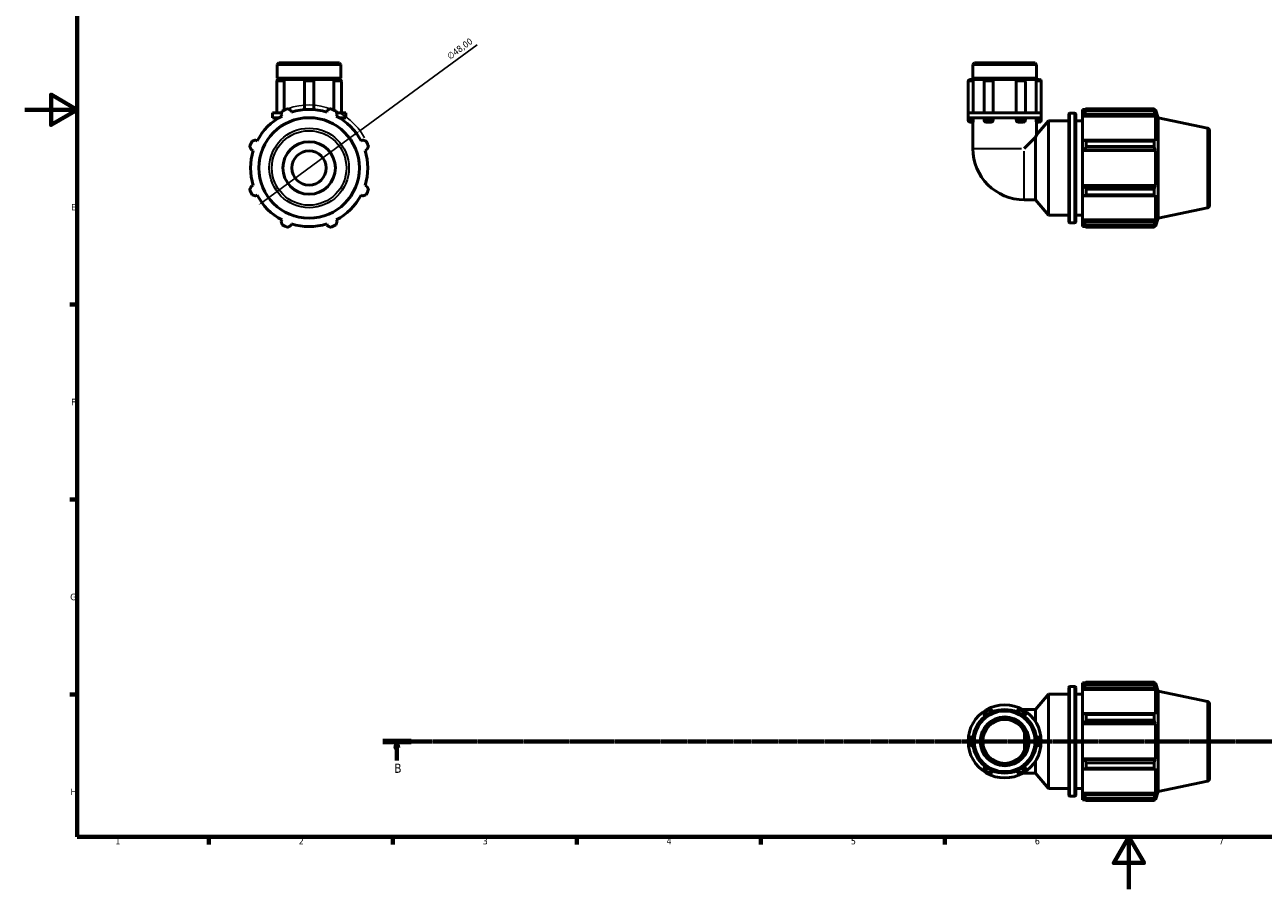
# Model space of a CAD drawing. Header units: millimetres. Extents: x 0 to 931, y 0 to 899.
# Tile 1 of 5: x 0 to 472, y 0 to 329. Entities that reach past the tile are written whole.
import ezdxf

# ---------------------------------------------------------------- set-up
doc = ezdxf.new("R2010")
doc.units = ezdxf.units.MM
doc.linetypes.add('CHAIN', pattern=[0.7087, 0.4724, -0.0591, 0.1181, -0.0591])
for name, color, linetype, lineweight in [('Border (ISO)', 7, 'Continuous', 70), ('Dimension (ISO)', 7, 'Continuous', 25), ('Section Line (ISO)', 7, 'CHAIN', 70), ('Visible (ISO)', 7, 'Continuous', 50), ('Visible Narrow (ISO)', 7, 'Continuous', 35)]:
    doc.layers.add(name, color=color, linetype=linetype, lineweight=lineweight)
doc.styles.add('Label Text (ISO)', font='tahoma.ttf')
doc.styles.add('Note Text (ISO)', font='tahoma.ttf')
doc.dimstyles.new('Default (ISO)', dxfattribs={"dimtxt": 2.5, "dimasz": 2.5, "dimexe": 3.175, "dimexo": 0, "dimgap": 0.762, "dimtad": 1, "dimrnd": 1e-08, "dimzin": 0, "dimtxsty": 'Note Text (ISO)', "dimcen": 0.09, "dimdle": 10, "dimclrd": 256, "dimclre": 256, "dimclrt": 232, "dimazin": 0, "dimtfac": 1.40208, "dimtmove": 0, "dimatfit": 3, "dimfxl": 1, "dimtolj": 1, "dimtzin": 0, "dimlwd": -1, "dimlwe": -1, "dimarcsym": 0})

# ---------------------------------------------------------------- blocks, each defined once
blk = doc.blocks.new('Borders Default Border')
at = {"layer": 'Border (ISO)'}
for p, q in [((20, 222.75), (17.1, 222.75)), ((20, 148.5), (17.1, 148.5)), ((20, 74.25), (17.1, 74.25)), ((70.08, 20), (70.08, 17.1)), ((140.17, 20), (140.17, 17.1)), ((210.25, 20), (210.25, 17.1)), ((280.33, 20), (280.33, 17.1)), ((350.42, 20), (350.42, 17.1))]:
    blk.add_line(p, q, dxfattribs=at)
at = {"layer": 'Border (ISO)', "flags": 128}
for points in [[(20, 20), (20, 574), (821, 574), (821, 20), (20, 20)], [(0, 297), (20, 297), (10, 302.77), (10, 291.23), (20, 297)], [(420.5, 0), (420.5, 20), (414.73, 10), (426.27, 10), (420.5, 20)]]:
    blk.add_lwpolyline(points, dxfattribs=at)
at = {"layer": 'Border (ISO)', "color": 232, "true_color": 0xca0064, "char_height": 2.5, "attachment_point": 7, "style": 'Note Text (ISO)'}
for s, insert in [('E', (17.64, 258.63)), ('F', (17.7, 184.38)), ('G', (17.31, 110.08)), ('H', (17.44, 35.88)), ('1', (34.48, 17.1)), ('2', (104.37, 17.1)), ('3', (174.43, 17.05)), ('4', (244.42, 17.1)), ('5', (314.64, 17.05)), ('6', (384.66, 17.05)), ('7', (454.77, 17.1))]:
    blk.add_mtext(s, dxfattribs=dict(at, insert=insert))
blk = doc.blocks.new('2dTransSection0')
at = {"layer": 'Section Line (ISO)', "linetype": 'CHAIN'}
blk.add_line((136.33, 56.35), (769.15, 56.35), dxfattribs=at)
at = {"layer": 'Section Line (ISO)', "linetype": 'Continuous', "lineweight": 140}
blk.add_line((136.33, 56.35), (147.1, 56.35), dxfattribs=at)
at = {"layer": 'Section Line (ISO)', "linetype": 'Continuous'}
for p, q in [((141.71, 56.35), (141.21, 53.85)), ((141.21, 53.85), (142.21, 53.85)), ((141.71, 53.85), (141.71, 56.35)), ((142.21, 53.85), (141.71, 56.35)), ((141.71, 49), (141.71, 53.85))]:
    blk.add_line(p, q, dxfattribs=at)
at = {"layer": 'Section Line (ISO)', "linetype": 'Continuous', "flags": 128}
blk.add_lwpolyline([(142.21, 53.85), (141.71, 56.35), (141.21, 53.85), (142.21, 53.85)], dxfattribs=at)
at = {"layer": 'Section Line (ISO)'}
blk.add_solid([(142.21, 53.85), (141.71, 56.35), (141.21, 53.85), (142.21, 53.85)], dxfattribs=at)
at = {"layer": 'Section Line (ISO)', "insert": (140.65, 44.35), "char_height": 3.5, "attachment_point": 7, "style": 'Label Text (ISO)'}
blk.add_mtext('B', dxfattribs=at)
blk = doc.blocks.new('*D13')
at = {"layer": 'Defpoints', "color": 0, "transparency": 16777216}
for p in [(127.63, 289), (88.93, 260.61)]:
    blk.add_point(p, dxfattribs=at)
at = {"layer": 'Dimension (ISO)', "transparency": 16777216}
for p, q in [((127.63, 289), (172.32, 321.78)), ((90.95, 262.09), (125.62, 287.52))]:
    blk.add_line(p, q, dxfattribs=at)
blk.add_arc((108.28, 274.81), 24, 28.6804, 109.792, dxfattribs=at)
for points in [[(125.37, 287.86), (125.86, 287.19), (127.63, 289)], [(90.7, 262.43), (91.19, 261.76), (88.93, 260.61)]]:
    blk.add_solid(points, dxfattribs=at)
at = {"layer": 'Dimension (ISO)', "color": 232, "true_color": 0xca0064, "transparency": 16777216, "insert": (160.5, 318.04), "char_height": 2.5, "attachment_point": 1, "rotation": 36.2602, "style": 'Note Text (ISO)'}
blk.add_mtext('\\A1;∅48,00', dxfattribs=at)

msp = doc.modelspace()

# ---------------------------------------------------------------- linework, layer by layer
at = {"layer": 'Visible (ISO)'}
for p, q in [((96.73, 314.808), (96.171, 314.249)), ((96.171, 308.975), (96.171, 314.249)), ((120.392, 314.249), (96.171, 314.249)), ((96.73, 314.808), (119.833, 314.808)), ((119.833, 314.808), (120.392, 314.249)), ((120.392, 308.975), (120.392, 314.249)), ((361.619, 314.808), (361.06, 314.249)), ((361.06, 308.975), (361.06, 314.249)), ((385.28, 314.249), (361.06, 314.249)), ((361.619, 314.808), (384.721, 314.808)), ((384.721, 314.808), (385.28, 314.249)), ((385.28, 308.975), (385.28, 314.249)), ((95.977, 307.748), (95.977, 295.808)), ((120.392, 308.975), (96.171, 308.975)), ((96.671, 308.475), (96.171, 308.975)), ((96.171, 308.475), (96.704, 308.475)), ((96.171, 308.242), (96.171, 308.475)), ((96.704, 308.475), (98.381, 308.475)), ((98.381, 308.475), (107.191, 308.475)), ((98.817, 307.748), (98.817, 296.863)), ((106.465, 307.748), (106.465, 297.054)), ((107.191, 308.475), (109.371, 308.475)), ((109.371, 308.475), (118.182, 308.475)), ((110.098, 307.748), (110.098, 297.054)), ((117.745, 296.863), (117.745, 307.748)), ((118.182, 308.475), (119.859, 308.475)), ((119.859, 308.475), (120.392, 308.475)), ((119.892, 308.475), (120.392, 308.975)), ((120.392, 308.242), (120.392, 308.475)), ((120.586, 307.748), (120.586, 295.808)), ((359.243, 307.748), (359.243, 295.808)), ((359.97, 308.475), (361.109, 308.475)), ((385.28, 308.975), (361.06, 308.975)), ((361.56, 308.475), (361.06, 308.975)), ((361.109, 308.475), (366.025, 308.475)), ((361.196, 307.748), (361.196, 295.808)), ((365.298, 307.748), (365.298, 295.808)), ((366.025, 308.475), (368.082, 308.475)), ((368.082, 308.475), (378.257, 308.475)), ((368.752, 307.748), (368.752, 295.808)), ((377.588, 295.808), (377.588, 307.748)), ((378.257, 308.475), (380.315, 308.475)), ((380.315, 308.475), (385.231, 308.475)), ((381.041, 307.748), (381.041, 295.808)), ((384.78, 308.475), (385.28, 308.975)), ((385.144, 295.808), (385.144, 307.748)), ((385.231, 308.475), (386.37, 308.475)), ((387.096, 307.748), (387.096, 295.808)), ((402.81, 297.128), (402.81, 296.324)), ((402.81, 297.128), (403.831, 297.128)), ((404.25, 297.39), (404.25, 296.523)), ((404.25, 297.39), (430.092, 297.39)), ((430.092, 296.523), (430.092, 297.39)), ((430.228, 297.128), (430.638, 297.128)), ((430.638, 296.095), (430.638, 297.128)), ((431.67, 293.953), (430.638, 297.128)), ((96.221, 295.808), (94.355, 295.808)), ((94.355, 293.908), (94.355, 295.808)), ((96.221, 293.908), (94.355, 293.908)), ((95.977, 293.908), (95.977, 293.43)), ((97.827, 295.808), (96.221, 295.808)), ((96.733, 293.908), (96.221, 293.908)), ((97.643, 295.245), (97.975, 294.606)), ((101.57, 296.095), (101.353, 296.782)), ((115.21, 296.782), (114.993, 296.095)), ((118.588, 294.606), (118.92, 295.245)), ((120.342, 295.808), (118.736, 295.808)), ((120.342, 293.908), (119.83, 293.908)), ((122.208, 295.808), (120.342, 295.808)), ((122.208, 293.908), (120.342, 293.908)), ((120.586, 293.908), (120.586, 293.43)), ((122.208, 293.908), (122.208, 295.808)), ((366.206, 295.808), (359.243, 295.808)), ((359.243, 293.908), (359.243, 295.808)), ((359.243, 293.908), (359.243, 293.051)), ((366.206, 293.908), (359.243, 293.908)), ((361.196, 293.908), (361.196, 293.051)), ((365.298, 293.908), (365.298, 293.051)), ((380.133, 295.808), (366.206, 295.808)), ((380.133, 293.908), (366.206, 293.908)), ((368.752, 293.908), (368.752, 293.051)), ((377.588, 293.051), (377.588, 293.908)), ((387.096, 295.808), (380.133, 295.808)), ((387.096, 293.908), (380.133, 293.908)), ((381.041, 293.908), (381.041, 293.051)), ((385.144, 293.051), (385.144, 293.908)), ((385.28, 287.41), (389.81, 292.808)), ((387.096, 293.908), (387.096, 295.808)), ((387.096, 293.908), (387.096, 293.051)), ((389.81, 256.808), (389.81, 292.808)), ((389.81, 292.808), (397.61, 292.808)), ((397.61, 254.328), (397.61, 295.288)), ((398.01, 295.688), (399.81, 295.688)), ((400.21, 295.288), (400.21, 254.328)), ((400.21, 292.808), (402.81, 292.808)), ((403.29, 296.782), (402.81, 296.324)), ((402.81, 294.819), (402.81, 296.324)), ((402.81, 294.819), (403.29, 295.245)), ((402.81, 294.606), (402.81, 294.819)), ((402.81, 294.606), (402.81, 285.225)), ((402.81, 294.606), (430.638, 294.606)), ((403.29, 295.245), (430.404, 295.245)), ((430.092, 296.523), (404.25, 296.523)), ((430.638, 296.095), (430.404, 296.782)), ((430.404, 295.245), (430.638, 294.606)), ((430.638, 285.114), (430.638, 294.606)), ((431.67, 255.663), (431.67, 293.953)), ((450.378, 289.976), (431.67, 293.953)), ((361.109, 292.325), (359.97, 292.325)), ((361.06, 292.325), (361.06, 282.26)), ((368.082, 292.325), (366.025, 292.325)), ((380.315, 292.325), (378.257, 292.325)), ((386.37, 292.325), (385.231, 292.325)), ((385.28, 292.325), (385.28, 287.41)), ((451.17, 288.998), (451.17, 260.618)), ((88.483, 285.114), (87.845, 285.447)), ((128.718, 285.447), (128.079, 285.114)), ((384.868, 286.506), (380.622, 282.26)), ((384.868, 262.698), (384.868, 286.506)), ((403.29, 285.447), (402.81, 285.225)), ((402.81, 281.592), (402.81, 285.225)), ((430.404, 285.447), (403.29, 285.447)), ((404.25, 285.03), (404.25, 282.935)), ((404.25, 285.03), (430.092, 285.03)), ((430.092, 282.935), (430.092, 285.03)), ((430.638, 285.114), (430.404, 285.447)), ((86.308, 281.736), (86.994, 281.52)), ((129.568, 281.52), (130.255, 281.736)), ((402.81, 281.592), (403.29, 281.736)), ((402.81, 281.52), (402.81, 281.592)), ((402.81, 281.52), (402.81, 268.096)), ((402.81, 281.52), (430.638, 281.52)), ((403.29, 281.736), (430.404, 281.736)), ((430.092, 282.935), (404.25, 282.935)), ((430.404, 281.736), (430.638, 281.52)), ((430.638, 268.096), (430.638, 281.52)), ((86.994, 268.096), (86.308, 267.88)), ((87.845, 264.169), (88.483, 264.502)), ((128.079, 264.502), (128.718, 264.169)), ((130.255, 267.88), (129.568, 268.096)), ((402.81, 268.024), (402.81, 268.096)), ((402.81, 268.096), (430.638, 268.096)), ((403.29, 267.88), (402.81, 268.024)), ((402.81, 264.391), (402.81, 268.024)), ((402.81, 264.391), (403.29, 264.169)), ((402.81, 264.391), (402.81, 255.01)), ((430.404, 267.88), (403.29, 267.88)), ((403.29, 264.169), (430.404, 264.169)), ((404.25, 266.682), (404.25, 264.586)), ((404.25, 266.682), (430.092, 266.682)), ((430.092, 264.586), (404.25, 264.586)), ((430.092, 264.586), (430.092, 266.682)), ((430.638, 268.096), (430.404, 267.88)), ((430.404, 264.169), (430.638, 264.502)), ((430.638, 255.01), (430.638, 264.502)), ((380.622, 262.698), (384.868, 262.698)), ((384.868, 262.698), (389.81, 256.808)), ((450.378, 259.64), (431.67, 255.663)), ((97.975, 255.01), (97.643, 254.371)), ((118.92, 254.371), (118.588, 255.01)), ((389.81, 256.808), (397.61, 256.808)), ((400.21, 256.808), (402.81, 256.808)), ((402.81, 254.797), (402.81, 255.01)), ((402.81, 255.01), (430.638, 255.01)), ((402.81, 253.292), (402.81, 254.797)), ((403.29, 254.371), (402.81, 254.797)), ((430.638, 255.01), (430.404, 254.371)), ((431.67, 255.663), (430.638, 252.488)), ((101.353, 252.834), (101.57, 253.521)), ((114.993, 253.521), (115.21, 252.834)), ((398.01, 253.928), (399.81, 253.928)), ((402.81, 253.292), (403.29, 252.834)), ((402.81, 253.292), (402.81, 252.488)), ((402.81, 252.488), (403.831, 252.488)), ((430.404, 254.371), (403.29, 254.371)), ((404.25, 253.094), (404.25, 252.226)), ((404.25, 253.094), (430.092, 253.094)), ((430.092, 252.226), (404.25, 252.226)), ((430.092, 252.226), (430.092, 253.094)), ((430.228, 252.488), (430.638, 252.488)), ((430.404, 252.834), (430.638, 253.521)), ((430.638, 252.488), (430.638, 253.521)), ((397.61, 35.87), (397.61, 76.83)), ((398.01, 77.23), (399.81, 77.23)), ((400.21, 76.83), (400.21, 35.87)), ((402.81, 78.67), (402.81, 77.865)), ((402.81, 78.67), (403.831, 78.67)), ((403.29, 78.323), (402.81, 77.865)), ((402.81, 76.361), (402.81, 77.865)), ((402.81, 76.361), (403.29, 76.786)), ((402.81, 76.148), (402.81, 76.361)), ((402.81, 76.148), (402.81, 66.767)), ((402.81, 76.148), (430.638, 76.148)), ((403.29, 76.786), (430.404, 76.786)), ((404.25, 78.932), (404.25, 78.064)), ((404.25, 78.932), (430.092, 78.932)), ((430.092, 78.064), (404.25, 78.064)), ((430.092, 78.064), (430.092, 78.932)), ((430.228, 78.67), (430.638, 78.67)), ((430.638, 77.637), (430.404, 78.323)), ((430.404, 76.786), (430.638, 76.148)), ((430.638, 77.637), (430.638, 78.67)), ((431.67, 75.494), (430.638, 78.67)), ((430.638, 66.656), (430.638, 76.148)), ((431.67, 37.205), (431.67, 75.494)), ((450.378, 71.518), (431.67, 75.494)), ((384.868, 68.46), (389.81, 74.35)), ((389.81, 38.35), (389.81, 74.35)), ((389.81, 74.35), (397.61, 74.35)), ((400.21, 74.35), (402.81, 74.35)), ((380.622, 68.46), (380.047, 68.46)), ((380.622, 68.46), (384.868, 68.46)), ((384.868, 63.907), (384.868, 68.46)), ((403.29, 66.988), (402.81, 66.767)), ((402.81, 63.134), (402.81, 66.767)), ((430.404, 66.988), (403.29, 66.988)), ((404.25, 66.571), (404.25, 64.476)), ((404.25, 66.571), (430.092, 66.571)), ((430.092, 64.476), (430.092, 66.571)), ((430.638, 66.656), (430.404, 66.988)), ((451.17, 70.54), (451.17, 42.159)), ((402.81, 63.134), (403.29, 63.278)), ((402.81, 63.061), (402.81, 63.134)), ((402.81, 63.061), (402.81, 49.638)), ((402.81, 63.061), (430.638, 63.061)), ((403.29, 63.278), (430.404, 63.278)), ((430.092, 64.476), (404.25, 64.476)), ((430.404, 63.278), (430.638, 63.061)), ((430.638, 49.638), (430.638, 63.061)), ((384.868, 44.239), (384.868, 48.792)), ((402.81, 49.566), (402.81, 49.638)), ((402.81, 49.638), (430.638, 49.638)), ((402.81, 45.933), (402.81, 49.566)), ((403.29, 49.421), (402.81, 49.566)), ((430.404, 49.421), (403.29, 49.421)), ((404.25, 48.223), (404.25, 46.128)), ((404.25, 48.223), (430.092, 48.223)), ((430.092, 46.128), (430.092, 48.223)), ((430.638, 49.638), (430.404, 49.421)), ((380.047, 44.239), (380.622, 44.239)), ((380.622, 44.239), (384.868, 44.239)), ((384.868, 44.239), (389.81, 38.35)), ((402.81, 45.933), (402.81, 36.552)), ((402.81, 45.933), (403.29, 45.711)), ((403.29, 45.711), (430.404, 45.711)), ((430.092, 46.128), (404.25, 46.128)), ((430.404, 45.711), (430.638, 46.043)), ((430.638, 36.552), (430.638, 46.043)), ((389.81, 38.35), (397.61, 38.35)), ((400.21, 38.35), (402.81, 38.35)), ((450.378, 41.181), (431.67, 37.205)), ((398.01, 35.47), (399.81, 35.47)), ((402.81, 36.339), (402.81, 36.552)), ((402.81, 36.552), (430.638, 36.552)), ((402.81, 34.834), (402.81, 36.339)), ((403.29, 35.913), (402.81, 36.339)), ((402.81, 34.834), (402.81, 34.03)), ((402.81, 34.834), (403.29, 34.376)), ((402.81, 34.03), (403.831, 34.03)), ((430.404, 35.913), (403.29, 35.913)), ((404.25, 34.635), (404.25, 33.767)), ((404.25, 34.635), (430.092, 34.635)), ((430.092, 33.767), (404.25, 33.767)), ((430.092, 33.767), (430.092, 34.635)), ((430.228, 34.03), (430.638, 34.03)), ((430.638, 36.552), (430.404, 35.913)), ((430.404, 34.376), (430.638, 35.063)), ((431.67, 37.205), (430.638, 34.03)), ((430.638, 34.03), (430.638, 35.063))]:
    msp.add_line(p, q, dxfattribs=at)
for centre, radius in [((108.281, 274.808), 19.145), ((108.281, 274.808), 10), ((108.281, 274.808), 6.521), ((373.17, 56.35), 12.11), ((373.17, 56.35), 11.551), ((373.17, 56.35), 9.316), ((373.17, 56.35), 8.384)]:
    msp.add_circle(centre, radius, dxfattribs=at)
for centre, radius, start, end in [((96.704, 307.748), 0.727, 90, 180), ((107.191, 307.748), 0.727, 90, 180), ((109.371, 307.748), 0.727, 0, 90), ((119.859, 307.748), 0.727, 0, 90), ((359.97, 307.748), 0.727, 90, 180), ((366.025, 307.748), 0.727, 90, 180), ((380.315, 307.748), 0.727, 0, 90), ((386.37, 307.748), 0.727, 0, 90), ((108.281, 274.808), 24, 109.79198, 115.20802), ((108.281, 274.808), 22.32, 72.5, 107.5), ((108.281, 274.808), 24, 64.79198, 70.20802), ((108.281, 274.808), 22.32, 117.5, 152.5), ((108.281, 274.808), 22.32, 27.5, 62.5), ((359.97, 293.051), 0.727, 180, 270), ((366.025, 293.051), 0.727, 180, 270), ((380.315, 293.051), 0.727, 270, 0), ((386.37, 293.051), 0.727, 270, 0), ((398.01, 295.288), 0.4, 90, 180), ((399.81, 295.288), 0.4, 0, 90), ((450.17, 288.998), 1, 0, 78), ((108.281, 274.808), 24, 154.79198, 160.20802), ((108.281, 274.808), 24, 19.79198, 25.20802), ((108.281, 274.808), 22.32, 162.5, 197.5), ((108.281, 274.808), 22.32, 342.5, 17.5), ((380.622, 282.26), 19.563, 180, 270), ((108.281, 274.808), 24, 199.79198, 205.20802), ((108.281, 274.808), 22.32, 207.5, 242.5), ((108.281, 274.808), 22.32, 297.5, 332.5), ((108.281, 274.808), 24, 334.79198, 340.20802), ((450.17, 260.618), 1, 282, 0), ((108.281, 274.808), 24, 244.79198, 250.20802), ((108.281, 274.808), 22.32, 252.5, 287.5), ((108.281, 274.808), 24, 289.79198, 295.20802), ((398.01, 254.328), 0.4, 180, 270), ((399.81, 254.328), 0.4, 270, 0), ((398.01, 76.83), 0.4, 90, 180), ((399.81, 76.83), 0.4, 0, 90), ((450.17, 70.54), 1, 0, 78), ((373.17, 56.35), 13.927, 120, 180), ((367.115, 66.837), 1.817, 25.69878, 214.30122), ((373.17, 56.35), 13.927, 60, 120), ((379.225, 66.837), 1.817, 325.69878, 154.30122), ((373.17, 56.35), 13.927, 0, 60), ((361.06, 56.35), 1.817, 85.69878, 274.30122), ((385.28, 56.35), 1.817, 265.69878, 94.30122), ((373.17, 56.35), 13.927, 180, 240), ((373.17, 56.35), 13.927, 300, 0), ((367.115, 45.862), 1.817, 145.69878, 334.30122), ((373.17, 56.35), 13.927, 240, 300), ((379.225, 45.862), 1.817, 205.69878, 34.30122), ((450.17, 42.159), 1, 282, 0), ((398.01, 35.87), 0.4, 180, 270), ((399.81, 35.87), 0.4, 270, 0)]:
    msp.add_arc(centre, radius, start, end, dxfattribs=at)
for points, knots in [([(98.381, 308.475), (98.431, 308.475), (98.482, 308.459), (98.583, 308.395), (98.632, 308.344), (98.717, 308.215), (98.751, 308.138), (98.801, 307.966), (98.815, 307.873), (98.817, 307.768), (98.817, 307.758), (98.817, 307.748)], [0.22905802, 0.22905802, 0.22905802, 0.22905802, 0.25539574, 0.25539574, 0.28382728, 0.28382728, 0.31224841, 0.31224841, 0.34060196, 0.34060196, 0.34365132, 0.34365132, 0.34365132, 0.34365132]), ([(117.745, 307.748), (117.745, 307.839), (117.756, 307.929), (117.798, 308.102), (117.83, 308.182), (117.91, 308.319), (117.958, 308.374), (118.061, 308.451), (118.116, 308.472), (118.174, 308.475), (118.178, 308.475), (118.182, 308.475)], [0.11459256, 0.11459256, 0.11459256, 0.11459256, 0.14190665, 0.14190665, 0.17026191, 0.17026191, 0.198685, 0.198685, 0.22711526, 0.22711526, 0.22918475, 0.22918475, 0.22918475, 0.22918475]), ([(361.109, 308.475), (361.117, 308.475), (361.125, 308.459), (361.144, 308.395), (361.154, 308.344), (361.172, 308.215), (361.18, 308.138), (361.192, 307.966), (361.195, 307.873), (361.196, 307.768), (361.196, 307.758), (361.196, 307.748)], [0.22905802, 0.22905802, 0.22905802, 0.22905802, 0.25539574, 0.25539574, 0.28382728, 0.28382728, 0.31224841, 0.31224841, 0.34060196, 0.34060196, 0.34365132, 0.34365132, 0.34365132, 0.34365132]), ([(368.082, 308.475), (368.162, 308.475), (368.241, 308.459), (368.398, 308.395), (368.472, 308.344), (368.601, 308.215), (368.653, 308.138), (368.726, 307.966), (368.747, 307.873), (368.751, 307.768), (368.752, 307.758), (368.752, 307.748)], [0.22905802, 0.22905802, 0.22905802, 0.22905802, 0.25539574, 0.25539574, 0.28382728, 0.28382728, 0.31224841, 0.31224841, 0.34060196, 0.34060196, 0.34365132, 0.34365132, 0.34365132, 0.34365132]), ([(377.588, 307.748), (377.588, 307.839), (377.604, 307.929), (377.667, 308.102), (377.715, 308.182), (377.836, 308.319), (377.908, 308.374), (378.067, 308.451), (378.153, 308.472), (378.245, 308.475), (378.251, 308.475), (378.257, 308.475)], [0.11459256, 0.11459256, 0.11459256, 0.11459256, 0.14190665, 0.14190665, 0.17026191, 0.17026191, 0.198685, 0.198685, 0.22711526, 0.22711526, 0.22918475, 0.22918475, 0.22918475, 0.22918475]), ([(385.144, 307.748), (385.144, 307.839), (385.146, 307.929), (385.156, 308.102), (385.164, 308.182), (385.181, 308.319), (385.191, 308.374), (385.211, 308.451), (385.22, 308.472), (385.23, 308.475), (385.23, 308.475), (385.231, 308.475)], [0.11459256, 0.11459256, 0.11459256, 0.11459256, 0.14190665, 0.14190665, 0.17026191, 0.17026191, 0.198685, 0.198685, 0.22711526, 0.22711526, 0.22918475, 0.22918475, 0.22918475, 0.22918475]), ([(361.196, 293.051), (361.196, 292.96), (361.193, 292.87), (361.183, 292.698), (361.176, 292.617), (361.159, 292.481), (361.149, 292.426), (361.129, 292.349), (361.119, 292.328), (361.11, 292.325), (361.109, 292.325), (361.109, 292.325)], [0.11459256, 0.11459256, 0.11459256, 0.11459256, 0.14190665, 0.14190665, 0.17026191, 0.17026191, 0.198685, 0.198685, 0.22711526, 0.22711526, 0.22918475, 0.22918475, 0.22918475, 0.22918475]), ([(368.752, 293.051), (368.752, 292.96), (368.736, 292.87), (368.672, 292.698), (368.624, 292.617), (368.503, 292.481), (368.431, 292.426), (368.272, 292.349), (368.187, 292.328), (368.095, 292.325), (368.088, 292.325), (368.082, 292.325)], [0.11459256, 0.11459256, 0.11459256, 0.11459256, 0.14190665, 0.14190665, 0.17026191, 0.17026191, 0.198685, 0.198685, 0.22711526, 0.22711526, 0.22918475, 0.22918475, 0.22918475, 0.22918475]), ([(378.257, 292.325), (378.178, 292.325), (378.098, 292.341), (377.942, 292.405), (377.867, 292.455), (377.739, 292.584), (377.687, 292.662), (377.613, 292.834), (377.592, 292.926), (377.588, 293.031), (377.588, 293.041), (377.588, 293.051)], [0.22905802, 0.22905802, 0.22905802, 0.22905802, 0.25539574, 0.25539574, 0.28382728, 0.28382728, 0.31224841, 0.31224841, 0.34060196, 0.34060196, 0.34365132, 0.34365132, 0.34365132, 0.34365132]), ([(385.231, 292.325), (385.223, 292.325), (385.214, 292.341), (385.195, 292.405), (385.185, 292.455), (385.167, 292.584), (385.159, 292.662), (385.148, 292.834), (385.144, 292.926), (385.144, 293.031), (385.144, 293.041), (385.144, 293.051)], [0.22905802, 0.22905802, 0.22905802, 0.22905802, 0.25539574, 0.25539574, 0.28382728, 0.28382728, 0.31224841, 0.31224841, 0.34060196, 0.34060196, 0.34365132, 0.34365132, 0.34365132, 0.34365132]), ([(384.868, 286.506), (384.962, 286.716), (385.046, 286.902), (385.222, 287.286), (385.28, 287.41), (385.28, 287.41)], [4.55919402, 4.55919402, 4.55919402, 4.55919402, 4.67895709, 4.67895709, 4.87586423, 4.87586423, 4.87586423, 4.87586423])]:
    msp.add_open_spline(points, degree=3, knots=knots, dxfattribs=at)
for points, weights in [([(100.155, 297.39), (100.766, 297.08), (101.353, 296.782)], [1, 1.00257150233, 1.00432908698]), ([(115.21, 296.782), (115.797, 297.08), (116.408, 297.39)], [1.00432908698, 1.00257150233, 1]), ([(404.25, 297.39), (403.751, 297.08), (403.29, 296.782)], [1.01861138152, 1.01312379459, 1.00684318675]), ([(430.092, 297.39), (430.254, 297.08), (430.404, 296.782)], [1, 1.00257150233, 1.00432908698]), ([(97.643, 295.245), (97.847, 295.871), (98.06, 296.523)], [1.00432908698, 1.00257150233, 1]), ([(118.503, 296.523), (118.716, 295.871), (118.92, 295.245)], [1, 1.00257150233, 1.00432908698]), ([(403.29, 295.245), (403.751, 295.871), (404.25, 296.523)], [1.00684318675, 1.01312379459, 1.01861138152]), ([(430.404, 295.245), (430.254, 295.871), (430.092, 296.523)], [1.00432908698, 1.00257150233, 1]), ([(86.567, 285.03), (87.219, 285.243), (87.845, 285.447)], [1, 1.00257150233, 1.00432908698]), ([(128.718, 285.447), (129.344, 285.243), (129.996, 285.03)], [1.00432908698, 1.00257150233, 1]), ([(404.25, 285.03), (403.751, 285.243), (403.29, 285.447)], [1.01861138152, 1.01312379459, 1.00684318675]), ([(430.092, 285.03), (430.254, 285.243), (430.404, 285.447)], [1, 1.00257150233, 1.00432908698]), ([(86.308, 281.736), (86.01, 282.323), (85.699, 282.935)], [1.00432908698, 1.00257150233, 1]), ([(130.864, 282.935), (130.553, 282.323), (130.255, 281.736)], [1, 1.00257150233, 1.00432908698]), ([(403.29, 281.736), (403.751, 282.323), (404.25, 282.935)], [1.00684318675, 1.01312379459, 1.01861138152]), ([(430.404, 281.736), (430.254, 282.323), (430.092, 282.935)], [1.00432908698, 1.00257150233, 1]), ([(85.699, 266.682), (86.01, 267.293), (86.308, 267.88)], [1, 1.00257150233, 1.00432908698]), ([(87.845, 264.169), (87.219, 264.374), (86.567, 264.586)], [1.00432908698, 1.00257150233, 1]), ([(129.996, 264.586), (129.344, 264.374), (128.718, 264.169)], [1, 1.00257150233, 1.00432908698]), ([(130.255, 267.88), (130.553, 267.293), (130.864, 266.682)], [1.00432908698, 1.00257150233, 1]), ([(404.25, 266.682), (403.751, 267.293), (403.29, 267.88)], [1.01861138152, 1.01312379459, 1.00684318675]), ([(403.29, 264.169), (403.751, 264.374), (404.25, 264.586)], [1.00684318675, 1.01312379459, 1.01861138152]), ([(430.092, 266.682), (430.254, 267.293), (430.404, 267.88)], [1, 1.00257150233, 1.00432908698]), ([(430.404, 264.169), (430.254, 264.374), (430.092, 264.586)], [1.00432908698, 1.00257150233, 1]), ([(98.06, 253.094), (97.847, 253.746), (97.643, 254.371)], [1, 1.00257150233, 1.00432908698]), ([(101.353, 252.834), (100.766, 252.536), (100.155, 252.226)], [1.00432908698, 1.00257150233, 1]), ([(116.408, 252.226), (115.797, 252.536), (115.21, 252.834)], [1, 1.00257150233, 1.00432908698]), ([(118.92, 254.371), (118.716, 253.746), (118.503, 253.094)], [1.00432908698, 1.00257150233, 1]), ([(404.25, 253.094), (403.751, 253.746), (403.29, 254.371)], [1.01861138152, 1.01312379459, 1.00684318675]), ([(403.29, 252.834), (403.751, 252.536), (404.25, 252.226)], [1.00684318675, 1.01312379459, 1.01861138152]), ([(430.092, 253.094), (430.254, 253.746), (430.404, 254.371)], [1, 1.00257150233, 1.00432908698]), ([(430.404, 252.834), (430.254, 252.536), (430.092, 252.226)], [1.00432908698, 1.00257150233, 1]), ([(404.25, 78.932), (403.751, 78.621), (403.29, 78.323)], [1.01861138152, 1.01312379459, 1.00684318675]), ([(403.29, 76.786), (403.751, 77.412), (404.25, 78.064)], [1.00684318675, 1.01312379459, 1.01861138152]), ([(430.092, 78.932), (430.254, 78.621), (430.404, 78.323)], [1, 1.00257150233, 1.00432908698]), ([(430.404, 76.786), (430.254, 77.412), (430.092, 78.064)], [1.00432908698, 1.00257150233, 1]), ([(404.25, 66.571), (403.751, 66.784), (403.29, 66.988)], [1.01861138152, 1.01312379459, 1.00684318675]), ([(430.092, 66.571), (430.254, 66.784), (430.404, 66.988)], [1, 1.00257150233, 1.00432908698]), ([(403.29, 63.278), (403.751, 63.865), (404.25, 64.476)], [1.00684318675, 1.01312379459, 1.01861138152]), ([(430.404, 63.278), (430.254, 63.865), (430.092, 64.476)], [1.00432908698, 1.00257150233, 1]), ([(404.25, 48.223), (403.751, 48.834), (403.29, 49.421)], [1.01861138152, 1.01312379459, 1.00684318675]), ([(430.092, 48.223), (430.254, 48.834), (430.404, 49.421)], [1, 1.00257150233, 1.00432908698]), ([(403.29, 45.711), (403.751, 45.915), (404.25, 46.128)], [1.00684318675, 1.01312379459, 1.01861138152]), ([(430.404, 45.711), (430.254, 45.915), (430.092, 46.128)], [1.00432908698, 1.00257150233, 1]), ([(404.25, 34.635), (403.751, 35.287), (403.29, 35.913)], [1.01861138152, 1.01312379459, 1.00684318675]), ([(403.29, 34.376), (403.751, 34.078), (404.25, 33.767)], [1.00684318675, 1.01312379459, 1.01861138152]), ([(430.092, 34.635), (430.254, 35.287), (430.404, 35.913)], [1, 1.00257150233, 1.00432908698]), ([(430.404, 34.376), (430.254, 34.078), (430.092, 33.767)], [1.00432908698, 1.00257150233, 1])]:
    msp.add_rational_spline(points, weights, degree=2, dxfattribs=at)
at = {"layer": 'Visible Narrow (ISO)'}
for p, q in [((98.649, 307.748), (95.988, 307.748)), ((110.076, 307.748), (106.487, 307.748)), ((120.575, 307.748), (117.914, 307.748)), ((361.046, 307.748), (359.249, 307.748)), ((368.631, 307.748), (365.315, 307.748)), ((381.025, 307.748), (377.709, 307.748)), ((387.09, 307.748), (385.293, 307.748)), ((359.249, 293.051), (361.046, 293.051)), ((365.315, 293.051), (368.631, 293.051)), ((377.709, 293.051), (381.025, 293.051)), ((385.293, 293.051), (387.09, 293.051)), ((398.01, 295.431), (398.01, 254.185)), ((399.81, 254.185), (399.81, 295.431)), ((450.378, 259.826), (450.378, 289.79)), ((361.135, 282.26), (379.512, 282.26)), ((380.622, 262.773), (380.622, 281.15)), ((398.01, 76.973), (398.01, 35.727)), ((399.81, 35.727), (399.81, 76.973)), ((450.378, 41.368), (450.378, 71.331)), ((380.622, 68.148), (380.622, 68.459)), ((380.622, 52.868), (380.622, 59.832)), ((380.622, 44.24), (380.622, 44.551))]:
    msp.add_line(p, q, dxfattribs=at)
for radius in [15.168, 14.19]:
    msp.add_circle((108.281, 274.808), radius, dxfattribs=at)
for centre, start, end in [((367.115, 66.837), 36.67874, 203.32126), ((379.225, 66.837), 336.67874, 143.32126), ((361.06, 56.35), 96.67874, 263.32126), ((385.28, 56.35), 276.67874, 83.32126), ((367.115, 45.862), 156.67874, 323.32126), ((379.225, 45.862), 216.67874, 23.32126)]:
    msp.add_arc(centre, 1.09, start, end, dxfattribs=at)

# ---------------------------------------------------------------- block references
msp.add_blockref('Borders Default Border', (0, 0))
at = {"layer": 'Section Line (ISO)'}
msp.add_blockref('2dTransSection0', (0, 0), dxfattribs=at)

# ---------------------------------------------------------------- dimensions: what is measured, and where the dimension line sits
at = {"layer": 'Dimension (ISO)'}
dim = msp.add_diameter_dim_2p(p1=(88.929, 260.613), p2=(127.634, 289.003), dimstyle='Default (ISO)', override={"dimdec": 2, "dimlfac": 1, "dimtp": 0, "dimtm": 0, "dimtdec": 2, "dimatfit": 2}, dxfattribs=at)
dim.commit()
dim.dimension.update_dxf_attribs({"geometry": '*D13', "text_midpoint": (167.277, 318.082), "dimtype": 163})

doc.saveas('drawing.dxf')
